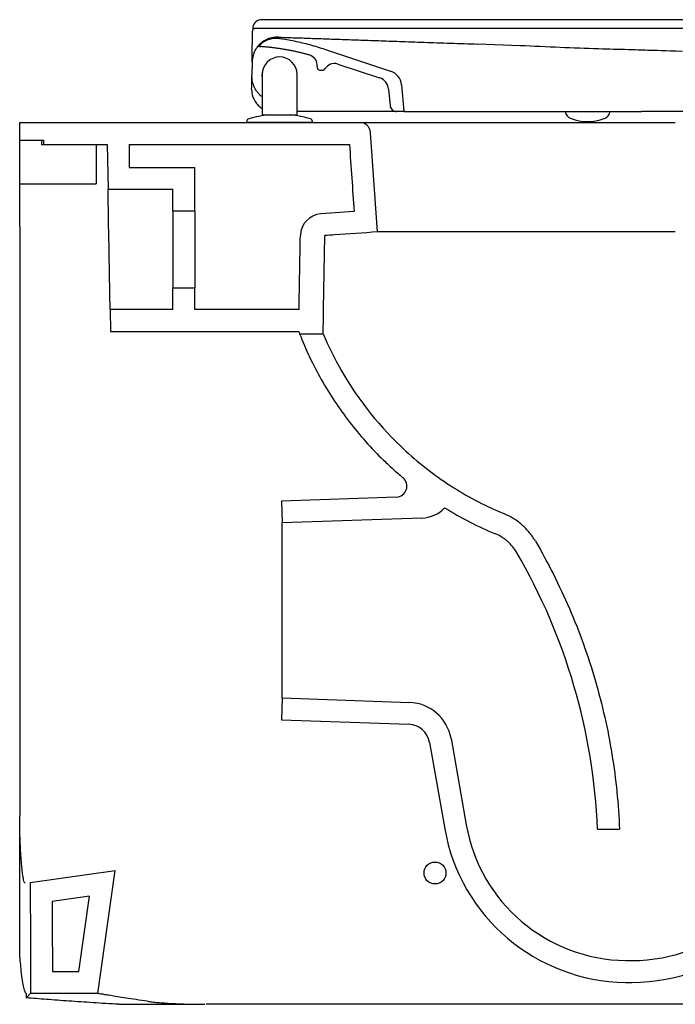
# Model space of a CAD drawing. Header units: millimetres. Extents: x 4601.156 to 4601.686, y 2584.432 to 2584.882.
import ezdxf

# ---------------------------------------------------------------- set-up
doc = ezdxf.new("R2010")
doc.units = ezdxf.units.MM
doc.layers.add('SANINDUSA', color=3, linetype='Continuous')

msp = doc.modelspace()

# ---------------------------------------------------------------- linework, layer by layer
at = {"layer": 'SANINDUSA'}
for p, q in [((4601.509598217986, 2584.881666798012), (4601.266322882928, 2584.881666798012)), ((4601.509598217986, 2584.877666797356), (4601.263339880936, 2584.877666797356)), ((4601.264762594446, 2584.86949467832), (4601.264732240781, 2584.869495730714)), ((4601.265363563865, 2584.869420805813), (4601.266102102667, 2584.869370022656)), ((4601.294605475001, 2584.868290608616), (4601.325328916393, 2584.858156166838)), ((4601.434029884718, 2584.867910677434), (4601.43401386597, 2584.867895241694)), ((4601.434045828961, 2584.867909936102), (4601.434031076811, 2584.867870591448)), ((4601.263016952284, 2584.866744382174), (4601.262936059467, 2584.866554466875)), ((4601.26205266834, 2584.86231556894), (4601.261950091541, 2584.856344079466)), ((4601.291861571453, 2584.859619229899), (4601.29178876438, 2584.861001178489)), ((4601.292860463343, 2584.85867184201), (4601.29446253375, 2584.85867228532)), ((4601.301199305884, 2584.861377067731), (4601.320336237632, 2584.855064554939)), ((4601.266503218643, 2584.85612456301), (4601.266598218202, 2584.854890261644)), ((4601.266598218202, 2584.856626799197), (4601.266598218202, 2584.838626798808)), ((4601.282598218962, 2584.838626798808), (4601.282598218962, 2584.856626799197)), ((4601.324433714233, 2584.84989113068), (4601.325089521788, 2584.842418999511)), ((4601.330280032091, 2584.851904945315), (4601.33135276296, 2584.839682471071)), ((4601.26709821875, 2584.838126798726), (4601.269598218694, 2584.838126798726)), ((4601.269598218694, 2584.838126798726), (4601.279598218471, 2584.838126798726)), ((4601.279598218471, 2584.838126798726), (4601.282098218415, 2584.838126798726)), ((4601.29192382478, 2584.839671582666), (4601.291164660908, 2584.839671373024)), ((4601.29192382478, 2584.839671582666), (4601.291574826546, 2584.839685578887)), ((4601.327918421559, 2584.839681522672), (4601.299571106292, 2584.839673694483)), ((4601.33135276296, 2584.839682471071), (4601.3280819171, 2584.839681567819)), ((4601.33135276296, 2584.839682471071), (4601.440102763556, 2584.839712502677)), ((4601.405091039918, 2584.839702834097), (4601.405091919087, 2584.839697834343)), ((4601.425613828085, 2584.83970350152), (4601.425614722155, 2584.839708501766)), ((4601.509602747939, 2584.839731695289), (4601.440102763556, 2584.839712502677)), ((4601.155846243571, 2584.826670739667), (4601.155846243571, 2584.834670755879)), ((4601.155846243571, 2584.834670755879), (4601.311183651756, 2584.834670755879)), ((4601.259598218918, 2584.835182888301), (4601.259598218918, 2584.834670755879)), ((4601.289598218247, 2584.834670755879), (4601.259598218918, 2584.834670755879)), ((4601.289598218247, 2584.834670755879), (4601.289598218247, 2584.835182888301)), ((4601.31934257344, 2584.784670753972), (4601.316170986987, 2584.830026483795)), ((4601.155846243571, 2584.826670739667), (4601.16684622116, 2584.826670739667)), ((4601.155846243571, 2584.80667075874), (4601.155846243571, 2584.826670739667)), ((4601.155846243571, 2584.826670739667), (4601.165846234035, 2584.826670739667)), ((4601.165846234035, 2584.826670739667), (4601.165846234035, 2584.824670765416)), ((4601.165846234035, 2584.824670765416), (4601.190846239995, 2584.824670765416)), ((4601.16684622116, 2584.824670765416), (4601.16684622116, 2584.826670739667)), ((4601.16684622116, 2584.824670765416), (4601.195846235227, 2584.824670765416)), ((4601.190846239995, 2584.824670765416), (4601.190846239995, 2584.80667075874)), ((4601.195846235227, 2584.824670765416), (4601.196204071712, 2584.804170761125)), ((4601.20584622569, 2584.824670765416), (4601.20584622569, 2584.814170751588)), ((4601.20584622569, 2584.824670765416), (4601.306521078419, 2584.824670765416)), ((4601.20584622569, 2584.814170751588), (4601.235846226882, 2584.814170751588)), ((4601.235846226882, 2584.794170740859), (4601.235846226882, 2584.814170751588)), ((4601.155846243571, 2584.80667075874), (4601.190846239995, 2584.80667075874)), ((4601.155846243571, 2584.787144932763), (4601.155846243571, 2584.80667075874)), ((4601.196204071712, 2584.804170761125), (4601.225846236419, 2584.804170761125)), ((4601.225846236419, 2584.794170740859), (4601.225846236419, 2584.804170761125)), ((4601.235846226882, 2584.794170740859), (4601.225846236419, 2584.794170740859)), ((4601.225846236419, 2584.794170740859), (4601.225846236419, 2584.759170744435)), ((4601.235846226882, 2584.794170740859), (4601.235846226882, 2584.759170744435)), ((4601.308669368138, 2584.793948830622), (4601.293397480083, 2584.792880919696)), ((4601.155846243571, 2584.787144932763), (4601.155846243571, 2584.517902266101)), ((4601.225846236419, 2584.749170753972), (4601.225846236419, 2584.759170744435)), ((4601.225846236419, 2584.759170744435), (4601.235846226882, 2584.759170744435)), ((4601.235846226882, 2584.749170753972), (4601.235846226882, 2584.759170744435)), ((4601.197164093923, 2584.749170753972), (4601.197338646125, 2584.739170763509)), ((4601.225846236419, 2584.749170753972), (4601.197164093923, 2584.749170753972)), ((4601.283504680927, 2584.749170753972), (4601.235846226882, 2584.749170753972)), ((4601.197338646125, 2584.739170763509), (4601.283330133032, 2584.739170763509)), ((4601.283716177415, 2584.738170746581), (4601.294503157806, 2584.738170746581)), ((4601.327969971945, 2584.66349842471), (4601.275457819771, 2584.661664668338)), ((4601.275457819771, 2584.661664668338), (4601.275806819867, 2584.651670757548)), ((4601.339654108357, 2584.653900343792), (4601.275806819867, 2584.651670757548)), ((4601.275806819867, 2584.571670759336), (4601.275806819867, 2584.651670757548)), ((4601.275806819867, 2584.571670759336), (4601.275457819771, 2584.561676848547)), ((4601.275806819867, 2584.571670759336), (4601.333958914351, 2584.56964004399)), ((4601.275457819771, 2584.561676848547), (4601.333609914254, 2584.559646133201)), ((4601.352957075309, 2584.553125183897), (4601.359916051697, 2584.513658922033)), ((4601.343109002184, 2584.551388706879), (4601.350067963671, 2584.511922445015)), ((4601.41991167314, 2584.511670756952), (4601.429919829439, 2584.511670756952)), ((4601.160661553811, 2584.487347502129), (4601.19943696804, 2584.492797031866)), ((4601.191540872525, 2584.436613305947), (4601.19943696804, 2584.492797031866)), ((4601.187687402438, 2584.481047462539), (4601.170690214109, 2584.478658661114)), ((4601.182849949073, 2584.446627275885), (4601.187687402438, 2584.481047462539)), ((4601.503301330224, 2584.431670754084), (4601.241047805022, 2584.431670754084))]:
    msp.add_line(p, q, dxfattribs=at)
at = {"layer": 'SANINDUSA', "flags": 128}
for points in [[(4601.262054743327, 2584.862340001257), (4601.262124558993, 2584.866339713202), (4601.262261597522, 2584.87419068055)], [(4601.384406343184, 2584.869726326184), (4601.365225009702, 2584.870516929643), (4601.365224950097, 2584.870516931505), (4601.365224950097, 2584.870516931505)], [(4601.26670112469, 2584.857905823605), (4601.266668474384, 2584.85775412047), (4601.266503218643, 2584.85612456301)], [(4601.26183657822, 2584.849841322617), (4601.261854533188, 2584.850869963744), (4601.261872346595, 2584.851890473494), (4601.261889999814, 2584.852901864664)], [(4601.197164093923, 2584.749170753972), (4601.19716084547, 2584.749356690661), (4601.197151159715, 2584.749912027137), (4601.197135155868, 2584.750829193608), (4601.197113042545, 2584.752095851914), (4601.197085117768, 2584.753694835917), (4601.197051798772, 2584.755604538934), (4601.197013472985, 2584.75779912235), (4601.196970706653, 2584.760248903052), (4601.196924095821, 2584.762920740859), (4601.196874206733, 2584.76577857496), (4601.196821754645, 2584.768783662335), (4601.196767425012, 2584.771895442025), (4601.196711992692, 2584.775071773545), (4601.196656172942, 2584.778269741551), (4601.19660071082, 2584.781446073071), (4601.196546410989, 2584.784557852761), (4601.196493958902, 2584.787562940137), (4601.196444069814, 2584.790420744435), (4601.196397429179, 2584.793092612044), (4601.196354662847, 2584.795542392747), (4601.196316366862, 2584.797736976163), (4601.196283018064, 2584.799646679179), (4601.19625512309, 2584.801245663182), (4601.196233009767, 2584.802512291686), (4601.19621700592, 2584.80342948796), (4601.196207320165, 2584.803984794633), (4601.196204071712, 2584.804170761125)]]:
    msp.add_lwpolyline(points, dxfattribs=at)
at = {"layer": 'SANINDUSA'}
msp.add_circle((4601.345615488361, 2584.491670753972), 0.005000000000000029, dxfattribs=at)
for centre, radius, start, end in [((4601.266322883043, 2584.877666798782), 0.004000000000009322, 90, 169.8818558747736), ((4601.274598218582, 2584.856626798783), 0.008, 0, 180), ((4601.286795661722, 2584.86073867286), 0.004999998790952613, 4.197504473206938, 74.45401831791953), ((4601.292860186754, 2584.859671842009), 0.001000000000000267, 183.0158223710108, 270.0158223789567), ((4601.29446225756, 2584.859672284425), 0.001000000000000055, 270.0158223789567, 329.5185392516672), ((4601.2996330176, 2584.856628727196), 0.005000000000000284, 71.74432976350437, 149.5185392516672), ((4601.274598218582, 2584.856126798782), 0.008094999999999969, 351.2134851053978, 12.69542894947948), ((4601.318456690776, 2584.849366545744), 0.005999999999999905, 5.015822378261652, 71.74432976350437), ((4601.323057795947, 2584.851271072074), 0.007250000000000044, 5.015822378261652, 71.74432976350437), ((4601.271835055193, 2584.849666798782), 0.009999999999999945, 212.8332683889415, 225.700660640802), ((4601.260848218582, 2584.835182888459), 0.001250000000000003, 105.8935193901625, 180), ((4601.274598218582, 2584.786892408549), 0.05145988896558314, 95.36579378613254, 105.8935193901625), ((4601.267098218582, 2584.838626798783), 0.0005, 180, 270), ((4601.274598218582, 2584.786892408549), 0.05145988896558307, 74.10648060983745, 84.63420621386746), ((4601.282098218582, 2584.838626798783), 0.0005, 270, 0), ((4601.288348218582, 2584.835182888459), 0.001250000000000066, 0, 74.10648060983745), ((4601.415348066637, 2584.85713318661), 0.02201268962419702, 250.0173699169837, 290.0191256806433), ((4601.311183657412, 2584.829670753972), 0.005000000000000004, 3.999999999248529, 90), ((4601.294095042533, 2584.782905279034), 0.01, 93.99998688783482, 178.9999999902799), ((4601.327795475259, 2584.668495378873), 0.005, 271.9999908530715, 50.06957596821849), ((4601.339130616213, 2584.668891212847), 0.01500000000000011, 271.9999999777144, 316.6276487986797), ((4601.146562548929, 2584.500427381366), 0.2735802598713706, 2.355357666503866, 30.26442243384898), ((4601.333260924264, 2584.549652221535), 0.02000000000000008, 9.99999999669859, 88.00000002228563), ((4601.333260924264, 2584.549652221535), 0.01000000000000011, 9.99999999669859, 88.00000002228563), ((4601.43377662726, 2584.526682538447), 0.08500000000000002, 189.9999999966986, 269.2857661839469), ((4601.43377662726, 2584.526682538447), 0.07499999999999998, 189.9999999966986, 269.2857661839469), ((4601.435649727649, 2584.52667075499), 0.08500000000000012, 269.993361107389, 351.9999999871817), ((4601.435649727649, 2584.52667075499), 0.07500000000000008, 269.993361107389, 351.9999999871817), ((4601.435667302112, 2584.678344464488), 0.2266737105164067, 269.2857661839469, 269.993361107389), ((4601.435667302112, 2584.678344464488), 0.2366737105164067, 269.2857661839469, 269.993361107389)]:
    msp.add_arc(centre, radius, start, end, dxfattribs=at)
for points, knots in [([(4601.262261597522, 2584.87419068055), (4601.262268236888, 2584.874571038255), (4601.26228146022, 2584.875328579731), (4601.262298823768, 2584.876323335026), (4601.262307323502, 2584.876810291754), (4601.262311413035, 2584.877044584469)], [0, 0, 0, 0, 0.3435001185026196, 0.6841338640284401, 1, 1, 1, 1]), ([(4601.262374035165, 2584.877736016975), (4601.262375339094, 2584.877735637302), (4601.262378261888, 2584.877734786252), (4601.262317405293, 2584.877365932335), (4601.262311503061, 2584.877049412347), (4601.262311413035, 2584.877044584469)], [0, 0, 0, 0, 0.4423294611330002, 0.9914938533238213, 1, 1, 1, 1]), ([(4601.262385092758, 2584.878369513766), (4601.262385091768, 2584.878369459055), (4601.262385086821, 2584.878369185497), (4601.2623849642, 2584.87836219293), (4601.262384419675, 2584.878330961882), (4601.262383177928, 2584.878259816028), (4601.262381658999, 2584.878172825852), (4601.262379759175, 2584.878063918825), (4601.262377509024, 2584.877935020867), (4601.26237519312, 2584.877802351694), (4601.262374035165, 2584.877736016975)], [0, 0, 0, 0, 0.02030945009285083, 0.1015472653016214, 0.2640229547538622, 0.426498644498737, 0.5889743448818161, 0.6702121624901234, 0.8351057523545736, 0.9999999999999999, 0.9999999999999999, 0.9999999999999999, 0.9999999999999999]), ([(4601.262385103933, 2584.878369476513), (4601.262425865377, 2584.878271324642), (4601.262507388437, 2584.87807502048), (4601.262738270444, 2584.877849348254), (4601.263022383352, 2584.877696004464), (4601.263234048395, 2584.87767653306), (4601.263339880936, 2584.877666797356)], [0, 0, 0, 0, 0.2499996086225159, 0.5000002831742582, 0.7500000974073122, 1, 1, 1, 1]), ([(4601.274151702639, 2584.87363746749), (4601.273320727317, 2584.873631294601), (4601.27161156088, 2584.873618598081), (4601.269032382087, 2584.87284937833), (4601.266563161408, 2584.871503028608), (4601.265264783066, 2584.870125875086), (4601.264611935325, 2584.869433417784)], [0, 0, 0, 0, 0.2347934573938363, 0.4829278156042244, 0.740006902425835, 1, 1, 1, 1]), ([(4601.274611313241, 2584.87298127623), (4601.273712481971, 2584.87304586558), (4601.271914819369, 2584.873175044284), (4601.269269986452, 2584.872524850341), (4601.266822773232, 2584.871329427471), (4601.265525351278, 2584.870078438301), (4601.264876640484, 2584.869452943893)], [0, 0, 0, 0, 0.2499999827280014, 0.4999999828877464, 0.7500000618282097, 1, 1, 1, 1]), ([(4601.274151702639, 2584.87363746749), (4601.275875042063, 2584.873612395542), (4601.279598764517, 2584.873483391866), (4601.286561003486, 2584.873242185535), (4601.294137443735, 2584.872979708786), (4601.302204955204, 2584.872700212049), (4601.310587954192, 2584.872409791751), (4601.319628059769, 2584.872096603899), (4601.329642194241, 2584.871749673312), (4601.340644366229, 2584.871368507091), (4601.352619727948, 2584.870953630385), (4601.361018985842, 2584.87066264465), (4601.365224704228, 2584.870516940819)], [0, 0, 0, 0, 0.1057136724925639, 0.2119829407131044, 0.3182568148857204, 0.4105469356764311, 0.5028022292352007, 0.5958804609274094, 0.6886015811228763, 0.7920884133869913, 0.8958934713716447, 1, 1, 1, 1]), ([(4601.294605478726, 2584.868290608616), (4601.293451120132, 2584.868659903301), (4601.291142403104, 2584.869398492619), (4601.287637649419, 2584.870368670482), (4601.284106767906, 2584.871237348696), (4601.280549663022, 2584.87199169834), (4601.277382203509, 2584.872567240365), (4601.275397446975, 2584.872863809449), (4601.274611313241, 2584.87298127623)], [0, 0, 0, 0, 0.1768076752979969, 0.3536153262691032, 0.5304229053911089, 0.7072305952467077, 0.8840382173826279, 1, 1, 1, 1]), ([(4601.263139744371, 2584.867016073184), (4601.263236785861, 2584.867214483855), (4601.263502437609, 2584.867757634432), (4601.263986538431, 2584.868545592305), (4601.264443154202, 2584.869168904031), (4601.264680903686, 2584.869460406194), (4601.264702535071, 2584.869486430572), (4601.264710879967, 2584.869496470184)], [0, 0, 0, 0, 0.1494077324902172, 0.409004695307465, 0.6815131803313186, 0.8771350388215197, 1, 1, 1, 1]), ([(4601.264876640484, 2584.869452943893), (4601.264870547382, 2584.869458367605), (4601.264858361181, 2584.86946921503), (4601.264794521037, 2584.869486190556), (4601.264762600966, 2584.86949467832)], [0, 0, 0, 0, 0.4999999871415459, 0.9999999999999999, 0.9999999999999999, 0.9999999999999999, 0.9999999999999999]), ([(4601.288136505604, 2584.865554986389), (4601.287587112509, 2584.865705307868), (4601.286475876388, 2584.866009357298), (4601.284794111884, 2584.866434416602), (4601.283093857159, 2584.866838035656), (4601.281387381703, 2584.867214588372), (4601.279675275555, 2584.867564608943), (4601.27795791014, 2584.867887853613), (4601.276235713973, 2584.868184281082), (4601.27450910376, 2584.868453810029), (4601.272778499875, 2584.868696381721), (4601.271044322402, 2584.868911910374), (4601.269306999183, 2584.869100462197), (4601.267566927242, 2584.869261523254), (4601.26608978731, 2584.869376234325), (4601.265192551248, 2584.869432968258), (4601.264876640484, 2584.869452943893)], [0, 0, 0, 0, 0.07231869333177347, 0.1462762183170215, 0.2202337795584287, 0.2941913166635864, 0.3681488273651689, 0.4421063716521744, 0.516063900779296, 0.5900214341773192, 0.6639789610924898, 0.7379365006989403, 0.8118940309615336, 0.885851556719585, 0.9598091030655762, 0.9999999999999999, 0.9999999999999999, 0.9999999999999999, 0.9999999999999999]), ([(4601.434015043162, 2584.867939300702), (4601.429474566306, 2584.868056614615), (4601.41905882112, 2584.868325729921), (4601.402560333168, 2584.868942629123), (4601.39056762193, 2584.869496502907), (4601.384437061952, 2584.869740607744), (4601.384393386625, 2584.869742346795)], [0, 0, 0, 0, 0.2742309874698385, 0.6290793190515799, 0.9973574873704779, 1, 1, 1, 1]), ([(4601.434029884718, 2584.867910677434), (4601.434032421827, 2584.867910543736), (4601.434037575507, 2584.867910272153), (4601.434043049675, 2584.867910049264), (4601.434045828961, 2584.867909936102)], [0, 0, 0, 0, 0.4922909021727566, 1, 1, 1, 1]), ([(4601.458747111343, 2584.867148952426), (4601.450420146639, 2584.86741632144), (4601.443686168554, 2584.867633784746), (4601.436953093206, 2584.867839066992), (4601.434032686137, 2584.867928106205)], [0, 0, 0, 0, 0.5662595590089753, 0.9999999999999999, 0.9999999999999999, 0.9999999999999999, 0.9999999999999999]), ([(4601.262936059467, 2584.866554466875), (4601.26263062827, 2584.865670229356), (4601.262153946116, 2584.864290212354), (4601.262079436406, 2584.862837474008), (4601.26205266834, 2584.86231556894)], [0, 0, 0, 0, 0.6407439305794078, 1, 1, 1, 1]), ([(4601.263016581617, 2584.866743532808), (4601.263037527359, 2584.866791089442), (4601.263079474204, 2584.866886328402), (4601.26312334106, 2584.866980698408), (4601.263145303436, 2584.867027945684)], [0, 0, 0, 0, 0.4993401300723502, 1, 1, 1, 1]), ([(4601.261889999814, 2584.852901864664), (4601.261891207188, 2584.852971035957), (4601.261897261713, 2584.853317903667), (4601.261911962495, 2584.854160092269), (4601.261930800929, 2584.855239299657), (4601.261944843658, 2584.856043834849), (4601.26194677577, 2584.856154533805), (4601.261947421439, 2584.856191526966)], [0, 0, 0, 0, 0.04134644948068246, 0.207336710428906, 0.5241598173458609, 0.8409846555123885, 0.9999999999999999, 0.9999999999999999, 0.9999999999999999, 0.9999999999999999]), ([(4601.266514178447, 2584.846504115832), (4601.266178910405, 2584.846757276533), (4601.265427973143, 2584.847324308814), (4601.264549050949, 2584.848411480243), (4601.263782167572, 2584.849523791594), (4601.263235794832, 2584.850533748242), (4601.262619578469, 2584.851936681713), (4601.262047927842, 2584.853850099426), (4601.261982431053, 2584.855519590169), (4601.261950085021, 2584.856344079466)], [0, 0, 0, 0, 0.1122577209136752, 0.2514361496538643, 0.3721281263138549, 0.4743321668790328, 0.5580517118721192, 0.7817408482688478, 1, 1, 1, 1]), ([(4601.26183657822, 2584.849841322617), (4601.261907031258, 2584.848752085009), (4601.262034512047, 2584.846781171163), (4601.263000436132, 2584.845028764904), (4601.263432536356, 2584.844244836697)], [0, 0, 0, 0, 0.5526561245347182, 1, 1, 1, 1]), ([(4601.264850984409, 2584.842509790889), (4601.265363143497, 2584.842010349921), (4601.265915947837, 2584.841471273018), (4601.266551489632, 2584.841192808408), (4601.266598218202, 2584.84117233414)], [0, 0, 0, 0, 0.9264744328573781, 1, 1, 1, 1]), ([(4601.325092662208, 2584.842419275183), (4601.325161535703, 2584.842050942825), (4601.325299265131, 2584.84131437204), (4601.326016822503, 2584.840427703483), (4601.326962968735, 2584.839790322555), (4601.327708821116, 2584.839717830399), (4601.3280819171, 2584.839681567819)], [0, 0, 0, 0, 0.2500309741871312, 0.4999981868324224, 0.7498852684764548, 1, 1, 1, 1]), ([(4601.299571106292, 2584.839673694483), (4601.298720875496, 2584.839673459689), (4601.297012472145, 2584.839672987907), (4601.294748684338, 2584.839672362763), (4601.292879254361, 2584.839671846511), (4601.29224110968, 2584.839671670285), (4601.29192382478, 2584.839671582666), (4601.291923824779, 2584.839671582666), (4601.291923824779, 2584.839671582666), (4601.291923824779, 2584.839671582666), (4601.288815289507, 2584.839671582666), (4601.285706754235, 2584.839671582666), (4601.282598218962, 2584.839671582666)], [0, 0, 0, 0, 0.2498811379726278, 0.5020963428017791, 0.7524427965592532, 1, 1, 1, 1.000000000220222, 1.000000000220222, 1.000000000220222, 3.428036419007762, 3.428036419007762, 3.428036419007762, 3.428036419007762]), ([(4601.405091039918, 2584.839702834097), (4601.405181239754, 2584.839348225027), (4601.405364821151, 2584.838626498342), (4601.405987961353, 2584.837679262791), (4601.406813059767, 2584.836901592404), (4601.407492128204, 2584.836595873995), (4601.407825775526, 2584.836445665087)], [0, 0, 0, 0, 0.2456664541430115, 0.4999985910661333, 0.7543338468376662, 1, 1, 1, 1]), ([(4601.422881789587, 2584.836449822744), (4601.423215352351, 2584.836600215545), (4601.423894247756, 2584.83690630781), (4601.424718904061, 2584.837684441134), (4601.425341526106, 2584.838632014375), (4601.425524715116, 2584.839353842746), (4601.425614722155, 2584.839708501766)], [0, 0, 0, 0, 0.2456654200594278, 0.4999992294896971, 0.7543324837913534, 1, 1, 1, 1]), ([(4601.311183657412, 2584.834670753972), (4601.311183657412, 2584.834670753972), (4601.311442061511, 2584.834670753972), (4601.31249195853, 2584.834670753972), (4601.313272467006, 2584.834670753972), (4601.315319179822, 2584.834670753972), (4601.31658507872, 2584.834670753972), (4601.319589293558, 2584.834670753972), (4601.321327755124, 2584.834670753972), (4601.323800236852, 2584.834670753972), (4601.324309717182, 2584.834670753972), (4601.325358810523, 2584.834670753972), (4601.325897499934, 2584.834670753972), (4601.327547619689, 2584.834670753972), (4601.328696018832, 2584.834670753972), (4601.332280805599, 2584.834670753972), (4601.334856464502, 2584.834670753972), (4601.340362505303, 2584.834670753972), (4601.343292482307, 2584.834670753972), (4601.349498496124, 2584.834670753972), (4601.352774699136, 2584.834670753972), (4601.359678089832, 2584.834670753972), (4601.363242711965, 2584.834670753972), (4601.370578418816, 2584.834670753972), (4601.374350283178, 2584.834670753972), (4601.382094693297, 2584.834670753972), (4601.386067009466, 2584.834670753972), (4601.394208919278, 2584.834670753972), (4601.398379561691, 2584.834670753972), (4601.406918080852, 2584.834670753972), (4601.411221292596, 2584.834670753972), (4601.419892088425, 2584.834670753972), (4601.424259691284, 2584.834670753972), (4601.433058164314, 2584.834670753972), (4601.437488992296, 2584.834670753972), (4601.446413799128, 2584.834670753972), (4601.450907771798, 2584.834670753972), (4601.45543441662, 2584.834670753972)], [0, 0, 0, 0, 0.06249999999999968, 0.06249999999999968, 0.1249999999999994, 0.1249999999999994, 0.187499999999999, 0.187499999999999, 0.2499999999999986, 0.2499999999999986, 0.2656249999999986, 0.2656249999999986, 0.2812499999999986, 0.2812499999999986, 0.3124999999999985, 0.3124999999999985, 0.3749999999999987, 0.3749999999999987, 0.4374999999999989, 0.4374999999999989, 0.499999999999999, 0.499999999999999, 0.5624999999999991, 0.5624999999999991, 0.6249999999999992, 0.6249999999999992, 0.6874999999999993, 0.6874999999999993, 0.7499999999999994, 0.7499999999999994, 0.8124999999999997, 0.8124999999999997, 0.8749999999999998, 0.8749999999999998, 0.9374999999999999, 0.9374999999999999, 1, 1, 1, 1]), ([(4601.306521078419, 2584.824670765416), (4601.306879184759, 2584.819549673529), (4601.307595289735, 2584.809309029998), (4601.308311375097, 2584.799068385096), (4601.308669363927, 2584.793948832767)], [0, 0, 0, 0, 0.5000752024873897, 0.9999999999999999, 0.9999999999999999, 0.9999999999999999, 0.9999999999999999]), ([(4601.319342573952, 2584.784670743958), (4601.312788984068, 2584.784212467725), (4601.30476994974, 2584.783651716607), (4601.296750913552, 2584.783090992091), (4601.295285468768, 2584.782988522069)], [0, 0, 0, 0, 0.8172542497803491, 0.9999999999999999, 0.9999999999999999, 0.9999999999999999, 0.9999999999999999]), ([(4601.374846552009, 2584.784670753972), (4601.372696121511, 2584.784670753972), (4601.367218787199, 2584.784670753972), (4601.362082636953, 2584.784670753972), (4601.355037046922, 2584.784670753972), (4601.34914655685, 2584.784670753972), (4601.343949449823, 2584.784670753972), (4601.338423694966, 2584.784670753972), (4601.334046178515, 2584.784670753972), (4601.330459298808, 2584.784670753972), (4601.326659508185, 2584.784670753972), (4601.32397899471, 2584.784670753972), (4601.322148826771, 2584.784670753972), (4601.32021407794, 2584.784670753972), (4601.31934257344, 2584.784670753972), (4601.31934257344, 2584.784670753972)], [2.049676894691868e-16, 2.049676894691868e-16, 2.049676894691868e-16, 2.049676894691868e-16, 0.03741244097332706, 0.09741244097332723, 0.09741244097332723, 0.1774124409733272, 0.2224124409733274, 0.2224124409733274, 0.3174124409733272, 0.3474124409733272, 0.3474124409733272, 0.4574124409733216, 0.4724124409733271, 0.4724124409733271, 0.597412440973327, 0.597412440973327, 0.597412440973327, 0.597412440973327]), ([(4601.45543441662, 2584.784670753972), (4601.446503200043, 2584.784670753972), (4601.437572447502, 2584.784670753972), (4601.427297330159, 2584.784670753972), (4601.418570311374, 2584.784670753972), (4601.410046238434, 2584.784670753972), (4601.400374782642, 2584.784670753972), (4601.392250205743, 2584.784670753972), (4601.384519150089, 2584.784670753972), (4601.378043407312, 2584.784670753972), (4601.376432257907, 2584.784670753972), (4601.374846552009, 2584.784670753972)], [0.597412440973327, 0.597412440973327, 0.597412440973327, 0.597412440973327, 0.7224124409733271, 0.7224124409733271, 0.7440791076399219, 0.847412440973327, 0.847412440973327, 0.8907457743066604, 0.9724124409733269, 0.9724124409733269, 1, 1, 1, 1]), ([(4601.283716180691, 2584.738170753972), (4601.286522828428, 2584.730971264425), (4601.289842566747, 2584.723971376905), (4601.297475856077, 2584.710469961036), (4601.301787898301, 2584.703971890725), (4601.311303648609, 2584.691630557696), (4601.31650769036, 2584.685786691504), (4601.323512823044, 2584.678985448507), (4601.324940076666, 2584.677649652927), (4601.327835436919, 2584.675036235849), (4601.329305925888, 2584.673755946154), (4601.330866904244, 2584.67244498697), (4601.330935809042, 2584.672387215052), (4601.331004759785, 2584.672329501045)], [0, 0, 0, 0, 0.2500000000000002, 0.2500000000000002, 0.5000000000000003, 0.5000000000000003, 0.7500000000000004, 0.7500000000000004, 0.8125000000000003, 0.8125000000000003, 0.8750000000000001, 0.8750000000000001, 0.87788426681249, 0.87788426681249, 0.87788426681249, 0.87788426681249]), ([(4601.294503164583, 2584.738170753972), (4601.296951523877, 2584.732337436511), (4601.306684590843, 2584.7126669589), (4601.320663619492, 2584.695141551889), (4601.339085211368, 2584.678267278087), (4601.353369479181, 2584.667382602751), (4601.369165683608, 2584.65922068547), (4601.377073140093, 2584.655941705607)], [0.2480893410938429, 0.2480893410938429, 0.2480893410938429, 0.2480893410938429, 0.3333333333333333, 0.5431068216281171, 0.5431068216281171, 0.6666666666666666, 0.7820089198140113, 0.7820089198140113, 0.7820089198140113, 0.7820089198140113]), ([(4601.391493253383, 2584.643349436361), (4601.390667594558, 2584.644764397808), (4601.389738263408, 2584.646092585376), (4601.387680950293, 2584.648582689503), (4601.386552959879, 2584.649744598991), (4601.384706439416, 2584.651358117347), (4601.384068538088, 2584.65187092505), (4601.382762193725, 2584.652836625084), (4601.38209176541, 2584.653291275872), (4601.380029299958, 2584.654571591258), (4601.378586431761, 2584.655314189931), (4601.377073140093, 2584.655941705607)], [0, 0, 0, 0, 0.2499999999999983, 0.2499999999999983, 0.4999999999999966, 0.4999999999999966, 0.624999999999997, 0.624999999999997, 0.7499999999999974, 0.7499999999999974, 1, 1, 1, 1]), ([(4601.382856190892, 2584.638309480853), (4601.382305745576, 2584.639252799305), (4601.381686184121, 2584.640138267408), (4601.380314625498, 2584.641798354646), (4601.379562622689, 2584.642572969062), (4601.37833159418, 2584.643648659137), (4601.377906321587, 2584.643990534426), (4601.377035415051, 2584.644634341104), (4601.376588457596, 2584.644937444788), (4601.375213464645, 2584.645790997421), (4601.374251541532, 2584.646286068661), (4601.37324266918, 2584.646704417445)], [0, 0, 0, 0, 0.2500000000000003, 0.2500000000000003, 0.5000000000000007, 0.5000000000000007, 0.6250000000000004, 0.6250000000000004, 0.7500000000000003, 0.7500000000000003, 1, 1, 1, 1]), ([(4601.391493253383, 2584.643349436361), (4601.397267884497, 2584.633453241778), (4601.402480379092, 2584.623137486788), (4601.411628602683, 2584.601875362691), (4601.415563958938, 2584.590929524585), (4601.422058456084, 2584.568650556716), (4601.424617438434, 2584.55731806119), (4601.428322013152, 2584.534525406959), (4601.42946768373, 2584.523065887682), (4601.429919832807, 2584.511670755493)], [0, 0, 0, 0, 0.2499999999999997, 0.2499999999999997, 0.4999999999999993, 0.4999999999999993, 0.7499999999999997, 0.7499999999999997, 1, 1, 1, 1]), ([(4601.158329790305, 2584.487019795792), (4601.158217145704, 2584.487087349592), (4601.157991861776, 2584.487222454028), (4601.157630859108, 2584.488477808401), (4601.157268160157, 2584.490497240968), (4601.156917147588, 2584.493266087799), (4601.156594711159, 2584.496710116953), (4601.156313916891, 2584.500701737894), (4601.156091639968, 2584.505152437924), (4601.155915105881, 2584.510295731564), (4601.155874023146, 2584.514021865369), (4601.155851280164, 2584.516084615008)], [0, 0, 0, 0, 0.1086928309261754, 0.2173805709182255, 0.326109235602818, 0.4348346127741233, 0.5428847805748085, 0.650935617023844, 0.7586646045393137, 0.8663991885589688, 1, 1, 1, 1]), ([(4601.170690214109, 2584.478658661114), (4601.170709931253, 2584.472683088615), (4601.170745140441, 2584.4620124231), (4601.170780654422, 2584.451341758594), (4601.170796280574, 2584.446646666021)], [0, 0, 0, 0, 0.5599999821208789, 1, 1, 1, 1]), ([(4601.158807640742, 2584.436670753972), (4601.158643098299, 2584.436788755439), (4601.158393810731, 2584.436967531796), (4601.158026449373, 2584.438096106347), (4601.157650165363, 2584.439622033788), (4601.157163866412, 2584.442341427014), (4601.15664620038, 2584.446319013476), (4601.156201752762, 2584.450548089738), (4601.155965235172, 2584.453362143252), (4601.155846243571, 2584.454777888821)], [0, 0, 0, 0, 0.1826511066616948, 0.276722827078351, 0.3707939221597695, 0.5528515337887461, 0.7401400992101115, 0.8692649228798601, 1, 1, 1, 1]), ([(4601.170796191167, 2584.446670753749), (4601.170998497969, 2584.446670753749), (4601.173345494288, 2584.446670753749), (4601.177329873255, 2584.446670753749), (4601.181294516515, 2584.446670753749), (4601.182856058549, 2584.446670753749)], [0, 0, 0, 0, 0.05408373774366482, 0.6274348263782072, 0.9999999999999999, 0.9999999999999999, 0.9999999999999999, 0.9999999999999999]), ([(4601.1608295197, 2584.4366627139), (4601.160805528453, 2584.43663829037), (4601.160757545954, 2584.436589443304), (4601.160361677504, 2584.436186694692), (4601.159749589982, 2584.435563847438), (4601.159125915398, 2584.434929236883), (4601.158814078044, 2584.434611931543)], [0, 0, 0, 0, 0.2497649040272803, 0.4995298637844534, 0.7497648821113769, 1, 1, 1, 1]), ([(4601.214285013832, 2584.43304736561), (4601.212431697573, 2584.433318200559), (4601.210684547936, 2584.433578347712), (4601.207405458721, 2584.434073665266), (4601.205876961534, 2584.434308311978), (4601.203041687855, 2584.434748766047), (4601.201736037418, 2584.434954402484), (4601.199355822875, 2584.43533287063), (4601.198279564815, 2584.435505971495), (4601.196363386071, 2584.43581642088), (4601.19552200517, 2584.435954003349), (4601.194077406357, 2584.436191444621), (4601.193474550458, 2584.436291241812), (4601.192507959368, 2584.436451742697), (4601.192145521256, 2584.436512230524), (4601.191662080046, 2584.436592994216), (4601.191540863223, 2584.436613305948), (4601.191540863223, 2584.436613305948)], [0, 0, 0, 0, 0.125, 0.125, 0.25, 0.25, 0.375, 0.375, 0.5, 0.5, 0.625, 0.625, 0.75, 0.75, 0.875, 0.875, 1, 1, 1, 1]), ([(4601.201204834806, 2584.431670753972), (4601.197139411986, 2584.431900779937), (4601.193200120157, 2584.432142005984), (4601.185563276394, 2584.432636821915), (4601.181881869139, 2584.432889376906), (4601.174788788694, 2584.433395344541), (4601.171390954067, 2584.433647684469), (4601.164875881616, 2584.434141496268), (4601.161770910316, 2584.43438204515), (4601.158814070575, 2584.434611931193)], [0, 0, 0, 0, 0.25, 0.25, 0.5, 0.5, 0.75, 0.75, 1, 1, 1, 1]), ([(4601.214285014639, 2584.433047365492), (4601.214938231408, 2584.4329519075), (4601.215662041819, 2584.432859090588), (4601.217245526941, 2584.432679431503), (4601.218105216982, 2584.432592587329), (4601.219498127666, 2584.432467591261), (4601.219979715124, 2584.432426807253), (4601.220978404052, 2584.432347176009), (4601.221490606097, 2584.432308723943), (4601.223061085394, 2584.432197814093), (4601.224154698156, 2584.432129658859), (4601.226433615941, 2584.432005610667), (4601.227618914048, 2584.431949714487), (4601.230084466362, 2584.431851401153), (4601.231340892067, 2584.431809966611), (4601.233887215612, 2584.431742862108), (4601.235179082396, 2584.431717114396), (4601.237800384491, 2584.431681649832), (4601.239135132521, 2584.431671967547), (4601.240468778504, 2584.431670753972)], [0, 0, 0, 0, 0.1249999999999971, 0.1249999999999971, 0.2499999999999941, 0.2499999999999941, 0.3124999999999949, 0.3124999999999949, 0.3749999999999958, 0.3749999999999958, 0.4999999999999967, 0.4999999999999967, 0.6249999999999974, 0.6249999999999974, 0.7499999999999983, 0.7499999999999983, 0.8749999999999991, 0.8749999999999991, 1, 1, 1, 1])]:
    msp.add_open_spline(points, degree=3, knots=knots, dxfattribs=at)
for points, degree in [([(4601.283504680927, 2584.749170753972), (4601.283701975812, 2584.760473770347), (4601.283899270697, 2584.771776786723), (4601.284096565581, 2584.783079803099)], 3), ([(4601.294503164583, 2584.738170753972), (4601.294763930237, 2584.753110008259), (4601.295024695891, 2584.768049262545), (4601.295285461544, 2584.782988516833)], 3), ([(4601.283330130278, 2584.739170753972), (4601.283457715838, 2584.738836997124), (4601.283586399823, 2584.738503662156), (4601.283716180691, 2584.738170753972)], 3), ([(4601.350034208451, 2584.658590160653), (4601.357454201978, 2584.654004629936), (4601.365213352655, 2584.650033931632), (4601.37324266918, 2584.646704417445)], 3), ([(4601.155846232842, 2584.454777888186), (4601.155846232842, 2584.475792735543), (4601.155846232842, 2584.496807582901), (4601.155846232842, 2584.517822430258)], 3), ([(4601.160661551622, 2584.487347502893), (4601.160717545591, 2584.470452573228), (4601.160773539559, 2584.453557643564), (4601.160829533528, 2584.4366627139)], 3), ([(4601.158807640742, 2584.436670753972), (4601.158814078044, 2584.434611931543)], 1), ([(4601.191540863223, 2584.436613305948), (4601.181303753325, 2584.436629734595), (4601.171066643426, 2584.436646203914), (4601.160829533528, 2584.4366627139)], 3), ([(4601.201204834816, 2584.431670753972), (4601.214292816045, 2584.431670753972), (4601.227380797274, 2584.431670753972), (4601.240468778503, 2584.431670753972)], 3)]:
    msp.add_open_spline(points, degree=degree, dxfattribs=at)

doc.saveas('drawing.dxf')
